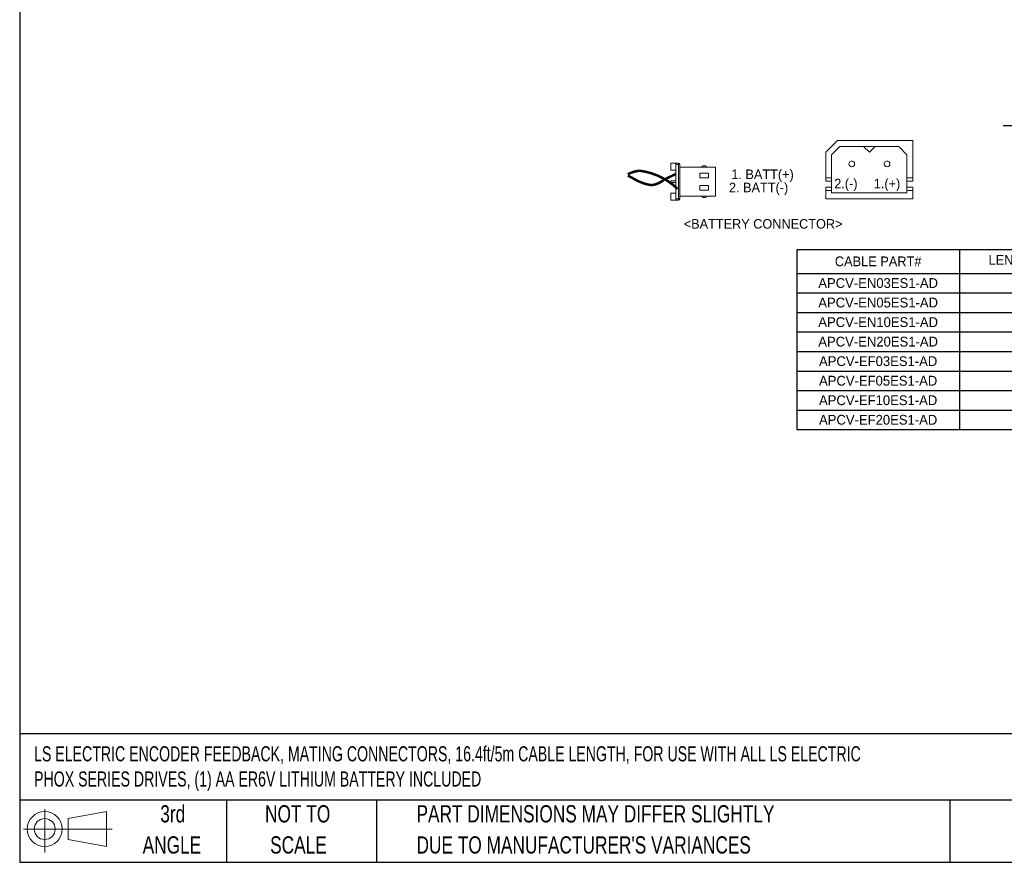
# Model space of a CAD drawing. Header units: inches. Extents: x 0 to 814, y 0 to 621.
# Tile 1 of 37: x 0 to 363, y 0 to 311. Entities that reach past the tile are written whole.
import ezdxf
from ezdxf import colors
from ezdxf.entities.mleader import LeaderData, LeaderLine
from ezdxf.math import Vec2, Vec3

# ---------------------------------------------------------------- set-up
doc = ezdxf.new("R2010")
doc.units = ezdxf.units.IN
doc.header["$LTSCALE"] = 10
doc.header["$MEASUREMENT"] = 0
doc.layers.add('DIMENSIONS', color=140, linetype='Continuous')
doc.layers.add('TEXT', color=140, linetype='Continuous')
doc.styles.add('SLDTEXTSTYLE0', font='TXT', dxfattribs={"width": 0.75})

# ---------------------------------------------------------------- blocks, each defined once
blk = doc.blocks.new('Block11')
at = {"color": 7, "linetype": 'Continuous', "lineweight": 18}
for p, q in [((7.77, 15.93), (7.77, 0)), ((16.44, 12.5), (30.53, 15.1)), ((30.53, 15.1), (30.53, 2.19)), ((16.44, 4.79), (16.44, 12.5)), ((0, 8.65), (32.62, 8.65)), ((16.44, 4.79), (30.53, 2.19))]:
    blk.add_line(p, q, dxfattribs=at)
for radius in [6.45, 3.86]:
    blk.add_circle((7.77, 8.65), radius, dxfattribs=at)
blk = doc.blocks.new('Block12')
at = {"color": 7, "linetype": 'Continuous'}
blk.add_blockref('Block11', (0, 0), dxfattribs=at)
blk = doc.blocks.new('SW_NOTE_0_3')
at = {"layer": 'TEXT', "color": 0, "char_height": 6.35, "attachment_point": 1, "style": 'SLDTEXTSTYLE0'}
for s, insert in [('PART DIMENSIONS MAY DIFFER SLIGHTLY', (0, 8.19)), ("DUE TO MANUFACTURER'S VARIANCES", (0, -3.28))]:
    blk.add_mtext(s, dxfattribs=dict(at, insert=insert))
blk = doc.blocks.new('SW_NOTE_0_4')
at = {"layer": 'TEXT', "color": 0, "char_height": 6.35, "attachment_point": 2, "style": 'SLDTEXTSTYLE0'}
for s, insert in [('NOT TO', (15.78, 8.19)), ('SCALE', (16.06, -3.28))]:
    blk.add_mtext(s, dxfattribs=dict(at, insert=insert))
blk = doc.blocks.new('SW_NOTE_0_5')
at = {"layer": 'TEXT', "color": 0, "char_height": 6.35, "attachment_point": 2, "style": 'SLDTEXTSTYLE0'}
for s, insert in [('3rd', (6.95, 8.19)), ('ANGLE', (6.65, -3.28))]:
    blk.add_mtext(s, dxfattribs=dict(at, insert=insert))
blk = doc.blocks.new('*T33')
at = {"color": 0, "linetype": 'ByBlock', "lineweight": -2}
for p, q in [((0, 0), (162.31, 0)), ((0, 0), (0, -66.4)), ((60, 0), (60, -66.4)), ((113.29, 0), (113.29, -66.4)), ((162.31, 0), (162.31, -66.4)), ((0, -8.8), (162.31, -8.8)), ((0, -16), (162.31, -16)), ((0, -23.2), (162.31, -23.2)), ((0, -30.4), (162.31, -30.4)), ((0, -37.6), (162.31, -37.6)), ((0, -44.8), (162.31, -44.8)), ((0, -52), (162.31, -52)), ((0, -59.2), (162.31, -59.2)), ((0, -66.4), (162.31, -66.4))]:
    blk.add_line(p, q, dxfattribs=at)
at = {"color": 0, "lineweight": 15, "char_height": 3.6, "attachment_point": 5}
for s, insert, width in [('{\\fGulim|b0|i0|c0|p0;CABLE PART#}', (30, -4.4), 57.6), ("{\\fGulim|b0|i0|c0|p0;LENGTH 'L'(m)}", (86.64, -4.4), 50.8898), ("{\\fGulim|b0|i0|c0|p0;LENGTH 'L'(ft)}", (137.8, -4.4), 46.6242), ('APCV-EN03ES1-AD', (30, -12.4), 57.6), ('3m', (86.64, -12.4), 50.8898), ('9.8ft', (137.8, -12.4), 46.6242), ('APCV-EN05ES1-AD', (30, -19.6), 57.6), ('5m', (86.64, -19.6), 50.8898), ('16.4ft', (137.8, -19.6), 46.6242), ('APCV-EN10ES1-AD', (30, -26.8), 57.6), ('10m', (86.64, -26.8), 50.8898), ('32.8ft', (137.8, -26.8), 46.6242), ('APCV-EN20ES1-AD', (30, -34), 57.6), ('20m', (86.64, -34), 50.8898), ('65.6ft', (137.8, -34), 46.6242), ('APCV-EF03ES1-AD', (30, -41.2), 57.6), ('3m', (86.64, -41.2), 50.8898), ('9.8ft', (137.8, -41.2), 46.6242), ('APCV-EF05ES1-AD', (30, -48.4), 57.6), ('5m', (86.64, -48.4), 50.8898), ('16.4ft', (137.8, -48.4), 46.6242), ('APCV-EF10ES1-AD', (30, -55.6), 57.6), ('10m', (86.64, -55.6), 50.8898), ('32.8ft', (137.8, -55.6), 46.6242), ('APCV-EF20ES1-AD', (30, -62.8), 57.6), ('20m', (86.64, -62.8), 50.8898), ('65.6ft', (137.8, -62.8), 46.6242)]:
    blk.add_mtext(s, dxfattribs=dict(at, insert=insert, width=width))

msp = doc.modelspace()

# ---------------------------------------------------------------- linework, layer by layer
at = {"lineweight": 15}
for p, q in [((297.21, 261.7), (301.53, 266.02)), ((301.53, 266.02), (329.31, 266.02)), ((329.31, 266.02), (329.31, 251.02)), ((297.21, 261.7), (297.21, 251.02)), ((299.37, 260.8), (302.37, 263.86)), ((302.37, 263.86), (311.13, 263.86)), ((315.39, 263.86), (324.15, 263.86)), ((327.15, 260.8), (324.15, 263.86)), ((299.37, 260.8), (299.37, 246.76)), ((327.15, 260.8), (327.15, 246.76)), ((240.04, 255.1), (240.04, 257.66)), ((240.04, 257.66), (241.87, 257.66)), ((240.04, 255.1), (241.87, 255.1)), ((241.87, 257.66), (242.88, 257.66)), ((241.87, 257.66), (241.87, 257.21)), ((242.88, 257.21), (241.87, 257.21)), ((241.87, 257.21), (241.87, 244.57)), ((242.88, 257.66), (242.88, 257.21)), ((243.2, 257.21), (242.88, 257.21)), ((242.88, 257.21), (242.88, 244.57)), ((243.34, 257.21), (243.2, 257.21)), ((243.34, 257.21), (243.34, 244.57)), ((243.34, 256.2), (256.53, 256.2)), ((251.31, 256.2), (252.04, 256.75)), ((252.77, 256.75), (252.04, 256.75)), ((253.51, 256.2), (252.77, 256.75)), ((256.53, 256.2), (256.53, 245.57)), ((240.04, 251.25), (241.87, 251.25)), ((240.04, 250.52), (240.04, 251.25)), ((240.04, 250.52), (241.87, 250.52)), ((254.01, 254), (250.8, 254)), ((250.8, 254), (250.8, 252.35)), ((250.8, 252.35), (254.01, 252.35)), ((254.01, 252.35), (254.01, 254)), ((299.37, 252.28), (297.21, 252.28)), ((299.37, 251.02), (297.21, 251.02)), ((327.15, 252.28), (329.31, 252.28)), ((327.15, 251.02), (329.31, 251.02)), ((254.01, 249.42), (250.8, 249.42)), ((250.8, 249.42), (250.8, 247.77)), ((250.8, 247.77), (254.01, 247.77)), ((254.01, 247.77), (254.01, 249.42)), ((297.21, 248.86), (297.21, 244.6)), ((299.37, 248.86), (297.21, 248.86)), ((299.37, 247.6), (297.21, 247.6)), ((327.15, 248.86), (329.31, 248.86)), ((327.15, 247.6), (329.31, 247.6)), ((329.31, 248.86), (329.31, 244.6)), ((240.04, 244.11), (240.04, 246.67)), ((241.87, 246.67), (240.04, 246.67)), ((241.87, 244.11), (240.04, 244.11)), ((241.87, 244.57), (241.87, 244.11)), ((241.87, 244.57), (242.88, 244.57)), ((242.88, 244.11), (241.87, 244.11)), ((242.88, 244.57), (242.88, 244.11)), ((242.88, 244.57), (243.2, 244.57)), ((243.2, 244.57), (243.34, 244.57)), ((256.53, 245.57), (243.34, 245.57)), ((251.31, 245.57), (252.04, 245.02)), ((252.04, 245.02), (252.77, 245.02)), ((253.51, 245.57), (252.77, 245.02)), ((329.31, 244.6), (297.21, 244.6)), ((327.15, 246.76), (299.37, 246.76))]:
    msp.add_line(p, q, dxfattribs=at)
msp.add_lwpolyline([(311.13, 263.86), (315.39, 263.86), (313.29, 261.7)], close=True, dxfattribs=at)
at = {"lineweight": 15, "const_width": 0.916}
for points in [[(224.21, 253.63, -0.091617), (228.52, 254.93, -0.162657), (242.54, 248.24)], [(224.21, 253.07, -0.036604), (226.45, 251.93, 0.095942), (232.84, 249.59, 0.155323), (237.45, 251.54, -0.001733), (242.02, 253.76)]]:
    msp.add_lwpolyline(points, format="xyb", dxfattribs=at)
at = {"lineweight": 15}
for centre, start, end in [((242.88, 257.21), 0, 90), ((242.88, 244.57), 270, 0)]:
    msp.add_arc(centre, 0.458, start, end, dxfattribs=at)
for points in [[(307.83, 257.44), (307.83, 257.44), (307.77, 257.86), (307.77, 257.86), (307.77, 257.86), (307.53, 258.22), (307.53, 258.22), (306.86, 258.67), (306.17, 258.6), (305.79, 257.86), (305.79, 257.86), (305.67, 257.44), (305.67, 257.44), (305.67, 257.44), (305.79, 257.02), (305.79, 257.02), (305.79, 257.02), (306.03, 256.66), (306.03, 256.66), (306.03, 256.66), (306.33, 256.42), (306.33, 256.42), (306.33, 256.42), (306.75, 256.36), (306.75, 256.36), (306.75, 256.36), (307.17, 256.42), (307.17, 256.42), (307.17, 256.42), (307.53, 256.66), (307.53, 256.66), (307.53, 256.66), (307.77, 257.02), (307.77, 257.02), (307.77, 257.02), (307.83, 257.44), (307.83, 257.44)], [(320.85, 257.44), (320.85, 257.44), (320.79, 257.86), (320.79, 257.86), (320.79, 257.86), (320.55, 258.22), (320.55, 258.22), (319.88, 258.67), (319.19, 258.6), (318.81, 257.86), (318.81, 257.86), (318.69, 257.44), (318.69, 257.44), (318.69, 257.44), (318.81, 257.02), (318.81, 257.02), (318.81, 257.02), (319.05, 256.66), (319.05, 256.66), (319.05, 256.66), (319.35, 256.42), (319.35, 256.42), (319.35, 256.42), (319.77, 256.36), (319.77, 256.36), (319.77, 256.36), (320.19, 256.42), (320.19, 256.42), (320.19, 256.42), (320.55, 256.66), (320.55, 256.66), (320.55, 256.66), (320.79, 257.02), (320.79, 257.02), (320.79, 257.02), (320.85, 257.44), (320.85, 257.44)]]:
    msp.add_open_spline(points, degree=3, knots=[0, 0, 0, 0, 1, 1, 1, 2, 2, 2, 3, 3, 3, 4, 4, 4, 5, 5, 5, 6, 6, 6, 7, 7, 7, 8, 8, 8, 9, 9, 9, 10, 10, 10, 11, 11, 11, 12, 12, 12, 12], dxfattribs=at)
at = {"layer": 'DEFPOINTS'}
msp.add_lwpolyline([(0, 0), (813.96, 0), (813.96, 621.17), (0, 621.17)], close=True, dxfattribs=at)
at = {"layer": 'TEXT'}
for p, q in [((0, 609.6), (0, 0)), ((800.1, 47.33), (0, 47.33)), ((800.1, 22.86), (0, 22.86)), ((76.2, 22.86), (76.2, 0)), ((131.58, 22.86), (131.58, 0)), ((342.89, 22.86), (342.89, 0)), ((0, 0), (800.1, 0))]:
    msp.add_line(p, q, dxfattribs=at)

# ---------------------------------------------------------------- block references
msp.add_blockref('*T33', (286.52, 225.89))
for name, p in [('Block12', (1.46, 3.61)), ('SW_NOTE_0_5', (49.49, 12.86)), ('SW_NOTE_0_4', (86.72, 12.86)), ('SW_NOTE_0_3', (146.31, 12.86))]:
    msp.add_blockref(name, p, dxfattribs=at)

# ---------------------------------------------------------------- texts
at = {"lineweight": 15, "char_height": 3.5, "attachment_point": 1}
for s, width, insert in [('1. BATT(+)', 33.7085, (262.39, 255.37)), ('2. BATT(-)', 33.5507, (261.52, 250.48)), ('2.(-)', 15.9095, (300.34, 251.94)), ('1.(+)', 15.9095, (314.91, 251.94)), ('<BATTERY CONNECTOR>', 85.7629, (244.85, 237.09))]:
    msp.add_mtext_dynamic_manual_height_columns(s, width=width, gutter_width=42.33, heights=[0], dxfattribs=dict(at, insert=insert))
at = {"layer": 'DIMENSIONS', "char_height": 3.5}
for insert, attachment_point in [((98.61, 112.42), 6), ((130.2, 112.22), 4)]:
    msp.add_mtext('\\A1;', dxfattribs=dict(at, insert=insert, attachment_point=attachment_point))
at = {"layer": 'TEXT', "insert": (5.31, 42.78), "char_height": 5.57052, "attachment_point": 1, "style": 'SLDTEXTSTYLE0'}
msp.add_mtext('{\\W0.7;LS ELECTRIC ENCODER FEEDBACK, MATING CONNECTORS, 16.4ft/5m CABLE LENGTH, FOR USE WITH ALL LS ELECTRIC \\PPHOX SERIES DRIVES, (1) AA ER6V LITHIUM BATTERY INCLUDED}', dxfattribs=at)

# ---------------------------------------------------------------- leaders
at = {"lineweight": 15}
ml = msp.add_multileader_mtext('Standard', dxfattribs=at)
ml.set_content('', color=256)
ml.set_leader_properties()
ml.build(insert=Vec2(0, 0))
ml.multileader.update_dxf_attribs({"text_right_attachment_type": 6, "dogleg_length": 0.36, "arrow_head_size": 3.3})
ctx = ml.context
ctx.base_point, ctx.char_height, ctx.arrow_head_size, ctx.landing_gap_size, ctx.plane_origin = Vec3(362.55, 271.58), 0.124, 3.3, 0.0622, Vec3(369.64, 303.77)
ctx.right_attachment, ctx.text_align_type = 6, 2
notes = []
notes.append((ctx, [(1, (1, 1, 0), (395.78, 271.52), (-1, 0), 33.1, [(0, [(411.17, 256.87)], 0, [])])]))
ctx.mtext.insert, ctx.mtext.alignment, ctx.mtext.flow_direction = Vec3(362.61, 271.64), 3, 5
for ctx, leaders in notes:
    for number, flags, end, landing, length, lines in leaders:
        leader = LeaderData()
        leader.index, (leader.has_last_leader_line, leader.has_dogleg_vector, leader.attachment_direction) = number, flags
        leader.last_leader_point, leader.dogleg_vector, leader.dogleg_length = Vec3(end), Vec3(landing), length
        for number, points, colour, breaks in lines:
            line = LeaderLine()
            line.index, line.vertices, line.color, line.breaks = number, Vec3.list(points), colors.encode_raw_color(colour), breaks
            leader.lines.append(line)
        ctx.leaders.append(leader)

doc.saveas('drawing.dxf')
